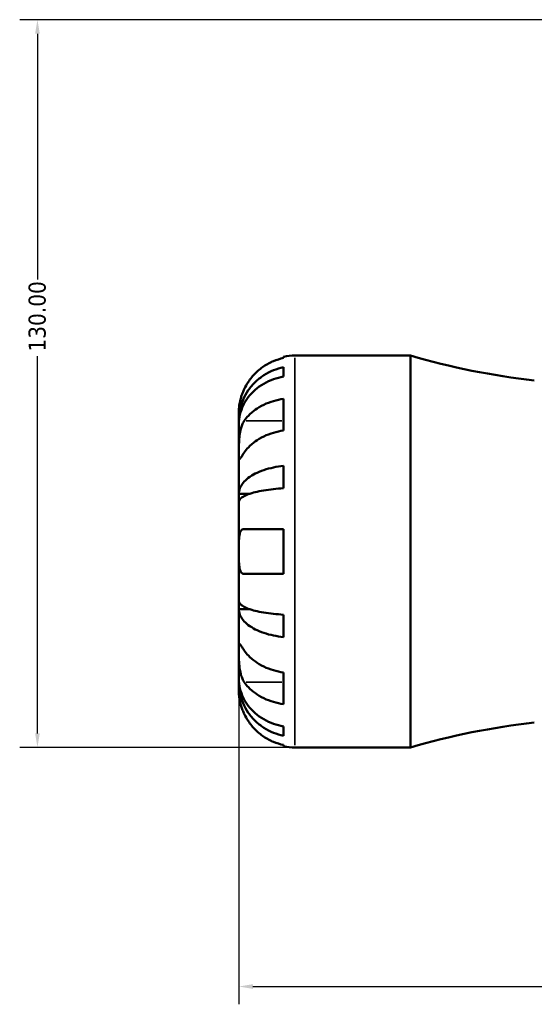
# Model space of a CAD drawing. Header units: millimetres. Extents: x 0 to 896, y 0 to 594.
# Tile 3 of 12: x 301 to 393, y 178 to 354. Entities that reach past the tile are written whole.
import ezdxf

# ---------------------------------------------------------------- set-up
doc = ezdxf.new("R2010")
doc.units = ezdxf.units.MM
for name, color, linetype, lineweight in [('Dimension (ANSI)', 7, 'Continuous', 25), ('Visible (ANSI)', 7, 'Continuous', 50), ('Visible Narrow (ANSI)', 7, 'Continuous', 35)]:
    doc.layers.add(name, color=color, linetype=linetype, lineweight=lineweight)
doc.styles.add('Note Text (ANSI)', font='tahoma.ttf')
doc.dimstyles.new('Default - mm (ANSI)', dxfattribs={"dimtxt": 3.048, "dimasz": 2.5, "dimexe": 3.175, "dimexo": 1.6002, "dimgap": 0.8, "dimtad": 0, "dimtoh": 1, "dimrnd": 1e-08, "dimzin": 4, "dimdsep": 46, "dimtxsty": 'Note Text (ANSI)', "dimcen": 0.09, "dimdle": 10, "dimclrd": 256, "dimclre": 256, "dimclrt": 256, "dimadec": 1, "dimazin": 1, "dimtfac": 1, "dimtofl": 0, "dimtmove": 0, "dimatfit": 3, "dimfxl": 1, "dimtolj": 1, "dimtzin": 4, "dimlwd": -1, "dimlwe": -1, "dimarcsym": 0})

# ---------------------------------------------------------------- blocks, each defined once
blk = doc.blocks.new('*D6')
at = {"layer": 'Defpoints', "color": 0, "transparency": 16777216}
for p in [(340.53, 258.68), (538.53, 258.68), (538.53, 180.96)]:
    blk.add_point(p, dxfattribs=at)
at = {"layer": 'Dimension (ANSI)', "transparency": 16777216}
for p, q in [((340.53, 257.08), (340.53, 177.79)), ((538.53, 257.08), (538.53, 177.79)), ((343.03, 180.96), (469.19, 180.96)), ((536.03, 180.96), (482.87, 180.96))]:
    blk.add_line(p, q, dxfattribs=at)
for points in [[(343.03, 181.38), (343.03, 180.54), (340.53, 180.96)], [(536.03, 181.38), (536.03, 180.54), (538.53, 180.96)]]:
    blk.add_solid(points, dxfattribs=at)
at = {"layer": 'Dimension (ANSI)', "transparency": 16777216, "insert": (469.99, 182.56), "char_height": 3.048, "attachment_point": 1, "style": 'Note Text (ANSI)'}
blk.add_mtext('\\A1;198.00', dxfattribs=at)
blk = doc.blocks.new('*D7')
at = {"layer": 'Defpoints', "color": 0, "transparency": 16777216}
for p in [(304.53, 353.68), (439.53, 353.68), (350.53, 223.68)]:
    blk.add_point(p, dxfattribs=at)
at = {"layer": 'Dimension (ANSI)', "transparency": 16777216}
for p, q in [((437.93, 353.68), (301.36, 353.68)), ((304.53, 351.18), (304.53, 307.27)), ((304.53, 226.18), (304.53, 293.59)), ((348.93, 223.68), (301.36, 223.68))]:
    blk.add_line(p, q, dxfattribs=at)
for points in [[(304.12, 351.18), (304.95, 351.18), (304.53, 353.68)], [(304.12, 226.18), (304.95, 226.18), (304.53, 223.68)]]:
    blk.add_solid(points, dxfattribs=at)
at = {"layer": 'Dimension (ANSI)', "transparency": 16777216, "insert": (302.95, 294.39), "char_height": 3.048, "attachment_point": 1, "rotation": 90, "style": 'Note Text (ANSI)'}
blk.add_mtext('\\A1;130.00', dxfattribs=at)

msp = doc.modelspace()

# ---------------------------------------------------------------- linework, layer by layer
at = {"layer": 'Visible (ANSI)'}
for p, q in [((348.534, 293.245), (348.534, 293.475)), ((350.534, 293.677), (371.194, 293.677)), ((371.194, 223.677), (371.194, 293.677)), ((348.534, 289.934), (348.534, 291.594)), ((348.534, 280.292), (348.534, 285.949)), ((340.534, 282.069), (340.534, 283.677)), ((340.534, 282.069), (340.559, 282.069)), ((340.534, 281.456), (340.534, 282.069)), ((340.534, 276.355), (340.534, 281.456)), ((340.534, 268.979), (340.534, 276.355)), ((348.534, 269.964), (348.534, 273.972)), ((340.534, 268.979), (342.443, 268.979)), ((340.534, 267.5), (340.534, 268.979)), ((340.534, 258.677), (340.534, 267.5)), ((341.494, 262.677), (348.534, 262.677)), ((348.534, 254.677), (348.534, 262.677)), ((340.534, 249.854), (340.534, 258.677)), ((348.534, 254.677), (341.494, 254.677)), ((340.534, 248.376), (340.534, 249.854)), ((340.534, 248.376), (342.443, 248.376)), ((340.534, 241), (340.534, 248.376)), ((348.534, 243.382), (348.534, 247.391)), ((340.534, 235.898), (340.534, 241)), ((340.534, 235.286), (340.534, 235.898)), ((348.534, 231.406), (348.534, 237.063)), ((340.534, 235.286), (340.559, 235.286)), ((340.534, 233.677), (340.534, 235.286)), ((348.534, 225.761), (348.534, 227.421)), ((348.534, 223.879), (348.534, 224.11)), ((350.534, 223.677), (371.194, 223.677))]:
    msp.add_line(p, q, dxfattribs=at)
for centre, radius, start, end in [((350.534, 283.677), 10, 90, 101.53696), ((407.854, 419.048), 130.621, 253.70041, 263.61773), ((407.854, 98.307), 130.621, 96.38227, 106.29959), ((350.534, 233.677), 10, 258.46304, 270)]:
    msp.add_arc(centre, radius, start, end, dxfattribs=at)
for points, knots in [([(348.534, 293.245), (347.895, 293.113), (347.271, 292.916), (346.148, 292.449), (345.549, 292.134), (344.431, 291.383), (343.912, 290.948), (343.038, 290.071), (342.603, 289.547), (341.947, 288.56), (341.699, 288.116), (341.494, 287.677)], [0.18972425, 0.18972425, 0.18972425, 0.18972425, 0.36926522, 0.36926522, 0.55452014, 0.55452014, 0.73977506, 0.73977506, 0.92607912, 0.92607912, 1.06568045, 1.06568045, 1.06568045, 1.06568045]), ([(340.534, 282.069), (340.534, 282.67), (340.595, 283.327), (340.858, 284.614), (341.061, 285.243), (341.535, 286.353), (341.849, 286.935), (342.597, 288.022), (343.032, 288.527), (343.905, 289.374), (344.424, 289.794), (345.543, 290.519), (346.142, 290.824), (347.267, 291.276), (347.893, 291.467), (348.534, 291.594)], [4.4593823, 4.4593823, 4.4593823, 4.4593823, 4.6457401, 4.6457401, 4.832098, 4.832098, 5.0177489, 5.0177489, 5.2033998, 5.2033998, 5.388581, 5.388581, 5.5737621, 5.5737621, 5.753847, 5.753847, 5.753847, 5.753847]), ([(348.534, 289.934), (347.893, 289.821), (347.267, 289.651), (346.142, 289.248), (345.543, 288.977), (344.424, 288.332), (343.905, 287.958), (343.032, 287.204), (342.597, 286.755), (341.849, 285.787), (341.535, 285.269), (341.061, 284.282), (340.858, 283.721), (340.595, 282.576), (340.534, 281.992), (340.534, 281.456)], [0.1897184, 0.1897184, 0.1897184, 0.1897184, 0.3698032, 0.3698032, 0.5549844, 0.5549844, 0.7401655, 0.7401655, 0.9258164, 0.9258164, 1.1114673, 1.1114673, 1.2978252, 1.2978252, 1.484183, 1.484183, 1.484183, 1.484183]), ([(341.494, 287.677), (341.401, 287.479), (341.313, 287.278), (341.158, 286.889), (341.089, 286.702), (340.95, 286.286), (340.882, 286.06), (340.725, 285.456), (340.657, 285.101), (340.566, 284.451), (340.548, 284.177), (340.532, 283.782), (340.534, 283.677), (340.534, 283.677)], [-0.64798358, -0.64798358, -0.64798358, -0.64798358, -0.58129223, -0.58129223, -0.51957432, -0.51957432, -0.44316993, -0.44316993, -0.3085364, -0.3085364, -0.15881239, -0.15881239, 0, 0, 0, 0]), ([(341.494, 282.012), (341.699, 282.322), (341.947, 282.636), (342.603, 283.334), (343.038, 283.704), (343.912, 284.325), (344.431, 284.632), (345.549, 285.163), (346.148, 285.386), (347.271, 285.716), (347.895, 285.856), (348.534, 285.949)], [4.90264375, 4.90264375, 4.90264375, 4.90264375, 5.04224508, 5.04224508, 5.22854914, 5.22854914, 5.41380406, 5.41380406, 5.59905898, 5.59905898, 5.77859995, 5.77859995, 5.77859995, 5.77859995]), ([(340.534, 276.355), (340.534, 276.564), (340.534, 276.796), (340.536, 277.314), (340.538, 277.601), (340.556, 278.312), (340.577, 278.742), (340.664, 279.584), (340.727, 279.987), (340.883, 280.639), (340.96, 280.893), (341.138, 281.363), (341.237, 281.576), (341.394, 281.855), (341.443, 281.935), (341.494, 282.012)], [0, 0, 0, 0, 0.08884908, 0.08884908, 0.18379648, 0.18379648, 0.31419699, 0.31419699, 0.43784665, 0.43784665, 0.52411276, 0.52411276, 0.60765264, 0.60765264, 0.6434969, 0.6434969, 0.6434969, 0.6434969]), ([(348.534, 280.292), (347.895, 280.199), (347.271, 280.059), (346.148, 279.729), (345.549, 279.506), (344.431, 278.976), (343.912, 278.668), (343.038, 278.048), (342.603, 277.677), (341.947, 276.979), (341.699, 276.665), (341.494, 276.355)], [0.18972425, 0.18972425, 0.18972425, 0.18972425, 0.36926522, 0.36926522, 0.55452014, 0.55452014, 0.73977506, 0.73977506, 0.92607912, 0.92607912, 1.06568045, 1.06568045, 1.06568045, 1.06568045]), ([(341.494, 276.355), (341.435, 276.267), (341.379, 276.182), (341.218, 275.939), (341.121, 275.793), (340.945, 275.536), (340.869, 275.428), (340.717, 275.234), (340.657, 275.178), (340.567, 275.191), (340.548, 275.293), (340.532, 275.685), (340.534, 275.981), (340.534, 276.355)], [-0.64434498, -0.64434498, -0.64434498, -0.64434498, -0.60308586, -0.60308586, -0.52007987, -0.52007987, -0.43273909, -0.43273909, -0.31000661, -0.31000661, -0.15868997, -0.15868997, 0, 0, 0, 0]), ([(340.534, 268.979), (340.534, 269.294), (340.595, 269.638), (340.858, 270.313), (341.061, 270.643), (341.535, 271.225), (341.849, 271.53), (342.597, 272.1), (343.032, 272.364), (343.905, 272.808), (344.424, 273.029), (345.543, 273.409), (346.142, 273.569), (347.267, 273.805), (347.893, 273.906), (348.534, 273.972)], [4.4593823, 4.4593823, 4.4593823, 4.4593823, 4.6457401, 4.6457401, 4.832098, 4.832098, 5.0177489, 5.0177489, 5.2033998, 5.2033998, 5.388581, 5.388581, 5.5737621, 5.5737621, 5.753847, 5.753847, 5.753847, 5.753847]), ([(348.534, 269.964), (347.893, 269.931), (347.267, 269.882), (346.142, 269.765), (345.543, 269.686), (344.424, 269.498), (343.905, 269.39), (343.032, 269.171), (342.597, 269.04), (341.849, 268.759), (341.535, 268.608), (341.061, 268.321), (340.858, 268.159), (340.595, 267.826), (340.534, 267.656), (340.534, 267.5)], [0.1897184, 0.1897184, 0.1897184, 0.1897184, 0.3698032, 0.3698032, 0.5549844, 0.5549844, 0.7401655, 0.7401655, 0.9258164, 0.9258164, 1.1114673, 1.1114673, 1.2978252, 1.2978252, 1.484183, 1.484183, 1.484183, 1.484183]), ([(340.534, 258.677), (340.534, 259.015), (340.534, 259.351), (340.537, 260.037), (340.541, 260.38), (340.572, 261.145), (340.61, 261.534), (340.74, 262.055), (340.809, 262.225), (340.966, 262.455), (341.044, 262.531), (341.224, 262.638), (341.326, 262.668), (341.456, 262.677), (341.475, 262.677), (341.494, 262.677)], [-2.77804136, -2.77804136, -2.77804136, -2.77804136, -2.67672151, -2.67672151, -2.56558131, -2.56558131, -2.40960112, -2.40960112, -2.30519389, -2.30519389, -2.22617552, -2.22617552, -2.14450488, -2.14450488, -2.1308178, -2.1308178, -2.1308178, -2.1308178]), ([(341.494, 254.677), (341.425, 254.677), (341.36, 254.685), (341.199, 254.728), (341.109, 254.776), (340.944, 254.924), (340.87, 255.027), (340.718, 255.35), (340.656, 255.598), (340.566, 256.253), (340.548, 256.675), (340.532, 257.626), (340.534, 258.149), (340.534, 258.677)], [-0.64008532, -0.64008532, -0.64008532, -0.64008532, -0.59222185, -0.59222185, -0.51595037, -0.51595037, -0.43235608, -0.43235608, -0.30863031, -0.30863031, -0.15844955, -0.15844955, 0, 0, 0, 0]), ([(340.534, 249.854), (340.534, 249.699), (340.595, 249.529), (340.858, 249.196), (341.061, 249.033), (341.535, 248.746), (341.849, 248.596), (342.597, 248.315), (343.032, 248.184), (343.905, 247.965), (344.424, 247.856), (345.543, 247.669), (346.142, 247.59), (347.267, 247.473), (347.893, 247.424), (348.534, 247.391)], [4.4593823, 4.4593823, 4.4593823, 4.4593823, 4.6457401, 4.6457401, 4.832098, 4.832098, 5.0177489, 5.0177489, 5.2033998, 5.2033998, 5.388581, 5.388581, 5.5737621, 5.5737621, 5.753847, 5.753847, 5.753847, 5.753847]), ([(348.534, 243.382), (347.893, 243.449), (347.267, 243.549), (346.142, 243.786), (345.543, 243.946), (344.424, 244.326), (343.905, 244.546), (343.032, 244.99), (342.597, 245.255), (341.849, 245.825), (341.535, 246.13), (341.061, 246.712), (340.858, 247.042), (340.595, 247.716), (340.534, 248.061), (340.534, 248.376)], [0.1897184, 0.1897184, 0.1897184, 0.1897184, 0.3698032, 0.3698032, 0.5549844, 0.5549844, 0.7401655, 0.7401655, 0.9258164, 0.9258164, 1.1114673, 1.1114673, 1.2978252, 1.2978252, 1.484183, 1.484183, 1.484183, 1.484183]), ([(341.494, 235.343), (341.435, 235.431), (341.379, 235.524), (341.218, 235.818), (341.121, 236.032), (340.945, 236.507), (340.869, 236.766), (340.717, 237.421), (340.657, 237.822), (340.567, 238.73), (340.548, 239.227), (340.532, 240.181), (340.534, 240.626), (340.534, 241)], [-0.64434498, -0.64434498, -0.64434498, -0.64434498, -0.60308586, -0.60308586, -0.52007987, -0.52007987, -0.43273909, -0.43273909, -0.31000661, -0.31000661, -0.15868997, -0.15868997, 0, 0, 0, 0]), ([(340.534, 241), (340.534, 241.209), (340.534, 241.395), (340.536, 241.722), (340.538, 241.858), (340.556, 242.099), (340.577, 242.17), (340.664, 242.172), (340.727, 242.11), (340.883, 241.908), (340.96, 241.798), (341.138, 241.536), (341.237, 241.387), (341.394, 241.15), (341.443, 241.076), (341.494, 241)], [0, 0, 0, 0, 0.08884908, 0.08884908, 0.18379648, 0.18379648, 0.31419699, 0.31419699, 0.43784665, 0.43784665, 0.52411276, 0.52411276, 0.60765264, 0.60765264, 0.6434969, 0.6434969, 0.6434969, 0.6434969]), ([(341.494, 241), (341.699, 240.69), (341.947, 240.375), (342.603, 239.678), (343.038, 239.307), (343.912, 238.687), (344.431, 238.379), (345.549, 237.849), (346.148, 237.625), (347.271, 237.295), (347.895, 237.156), (348.534, 237.063)], [4.90264375, 4.90264375, 4.90264375, 4.90264375, 5.04224508, 5.04224508, 5.22854914, 5.22854914, 5.41380406, 5.41380406, 5.59905898, 5.59905898, 5.77859995, 5.77859995, 5.77859995, 5.77859995]), ([(340.534, 235.898), (340.534, 235.363), (340.595, 234.779), (340.858, 233.634), (341.061, 233.073), (341.535, 232.086), (341.849, 231.568), (342.597, 230.6), (343.032, 230.151), (343.905, 229.397), (344.424, 229.023), (345.543, 228.377), (346.142, 228.106), (347.267, 227.704), (347.893, 227.534), (348.534, 227.421)], [4.4593823, 4.4593823, 4.4593823, 4.4593823, 4.6457401, 4.6457401, 4.832098, 4.832098, 5.0177489, 5.0177489, 5.2033998, 5.2033998, 5.388581, 5.388581, 5.5737621, 5.5737621, 5.753847, 5.753847, 5.753847, 5.753847]), ([(348.534, 225.761), (347.893, 225.888), (347.267, 226.079), (346.142, 226.531), (345.543, 226.835), (344.424, 227.56), (343.905, 227.981), (343.032, 228.828), (342.597, 229.333), (341.849, 230.42), (341.535, 231.002), (341.061, 232.112), (340.858, 232.741), (340.595, 234.028), (340.534, 234.685), (340.534, 235.286)], [0.1897184, 0.1897184, 0.1897184, 0.1897184, 0.3698032, 0.3698032, 0.5549844, 0.5549844, 0.7401655, 0.7401655, 0.9258164, 0.9258164, 1.1114673, 1.1114673, 1.2978252, 1.2978252, 1.484183, 1.484183, 1.484183, 1.484183]), ([(348.534, 231.406), (347.895, 231.499), (347.271, 231.639), (346.148, 231.969), (345.549, 232.192), (344.431, 232.722), (343.912, 233.03), (343.038, 233.65), (342.603, 234.021), (341.947, 234.718), (341.699, 235.033), (341.494, 235.343)], [0.18972425, 0.18972425, 0.18972425, 0.18972425, 0.36926522, 0.36926522, 0.55452014, 0.55452014, 0.73977506, 0.73977506, 0.92607912, 0.92607912, 1.06568045, 1.06568045, 1.06568045, 1.06568045]), ([(340.534, 233.677), (340.534, 233.677), (340.534, 233.635), (340.537, 233.457), (340.541, 233.316), (340.572, 232.868), (340.61, 232.524), (340.74, 231.848), (340.809, 231.555), (340.966, 231.016), (341.044, 230.779), (341.224, 230.292), (341.326, 230.044), (341.456, 229.759), (341.475, 229.718), (341.494, 229.677)], [-2.77804136, -2.77804136, -2.77804136, -2.77804136, -2.67672151, -2.67672151, -2.56558131, -2.56558131, -2.40960112, -2.40960112, -2.30519389, -2.30519389, -2.22617552, -2.22617552, -2.14450488, -2.14450488, -2.1308178, -2.1308178, -2.1308178, -2.1308178]), ([(341.494, 229.677), (341.699, 229.239), (341.947, 228.794), (342.603, 227.808), (343.038, 227.284), (343.912, 226.406), (344.431, 225.971), (345.549, 225.221), (346.148, 224.906), (347.271, 224.439), (347.895, 224.241), (348.534, 224.11)], [4.90264375, 4.90264375, 4.90264375, 4.90264375, 5.04224508, 5.04224508, 5.22854914, 5.22854914, 5.41380406, 5.41380406, 5.59905898, 5.59905898, 5.77859995, 5.77859995, 5.77859995, 5.77859995])]:
    msp.add_open_spline(points, degree=3, knots=knots, dxfattribs=at)
at = {"layer": 'Visible Narrow (ANSI)'}
for p, q in [((350.534, 224.108), (350.534, 293.246)), ((341.846, 282.012), (348.182, 282.012)), ((341.846, 235.343), (348.182, 235.343))]:
    msp.add_line(p, q, dxfattribs=at)

# ---------------------------------------------------------------- dimensions: what is measured, and where the dimension line sits
at = {"layer": 'Dimension (ANSI)'}
for base, p1, p2, angle, picture, middle in [((304.534, 353.677), (350.534, 223.677), (439.534, 353.677), 270, '*D7', (304.534, 300.427)), ((538.534, 180.962), (340.534, 258.677), (538.534, 258.677), 180, '*D6', (476.034, 180.962))]:
    dim = msp.add_linear_dim(base=base, p1=p1, p2=p2, angle=angle, dimstyle='Default - mm (ANSI)', override={"dimgap": 0.8, "dimtoh": 0, "dimdec": 2, "dimtol": 0, "dimlim": 0, "dimtp": 0, "dimtm": 0, "dimtdec": 2, "dimatfit": 1}, dxfattribs=at)
    dim.commit()
    dim.dimension.update_dxf_attribs({"geometry": picture, "text_midpoint": middle, "dimtype": 160})

doc.saveas('drawing.dxf')
